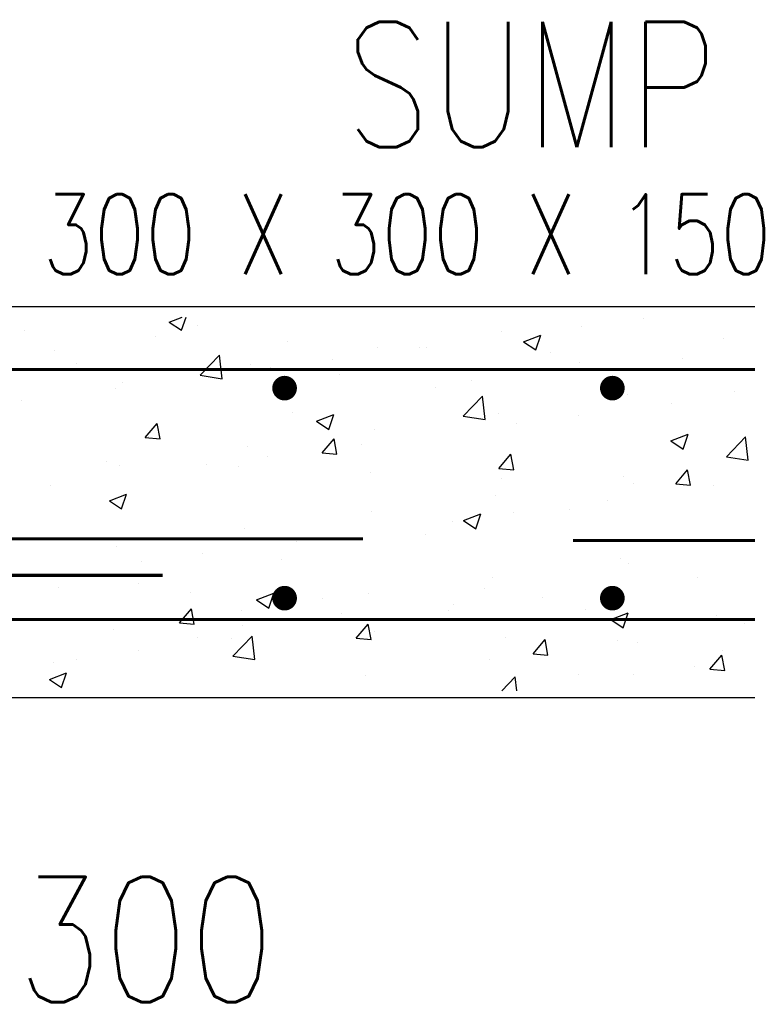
# Model space of a CAD drawing. Extents: x 0 to 7.6, y 0 to 9.85.
# Tile 6 of 38: x 4.32 to 4.9, y 1.93 to 2.71. Entities that reach past the tile are written whole.
import ezdxf

# ---------------------------------------------------------------- set-up
doc = ezdxf.new("R2010")
doc.units = 0
doc.header["$MEASUREMENT"] = 0
doc.layers.get('0').update_dxf_attribs({"color": 2, "linetype": 'CONTINUOUS'})
doc.layers.add('E-DETL', color=2, linetype='CONTINUOUS')
doc.layers.add('E-DETL-TEXT', color=3, linetype='CONTINUOUS')
doc.styles.add('ROMANS', font='ROMANS.SHX', dxfattribs={"width": 0.8})

# ---------------------------------------------------------------- blocks, each defined once
blk = doc.blocks.new('*X23')
at = {"color": 0}
for p, q in [((112.827, 62.821), (113.088, 62.921)), ((112.827, 62.821), (113.076, 62.653)), ((113.076, 62.653), (113.166, 62.921)), ((122.443, 62.891), (122.443, 62.891)), ((109.886, 62.646), (109.886, 62.646)), ((113.408, 62.743), (113.408, 62.743)), ((119.573, 62.631), (119.573, 62.631)), ((120.013, 62.42), (120.363, 62.555)), ((120.262, 62.253), (120.363, 62.555)), ((121.191, 62.726), (121.191, 62.726)), ((112.555, 62.533), (112.555, 62.533)), ((115.224, 62.42), (115.224, 62.42)), ((120.013, 62.42), (120.262, 62.253)), ((124.065, 62.495), (124.065, 62.495)), ((110.492, 62.242), (110.492, 62.242)), ((113.452, 61.74), (113.842, 62.146)), ((113.897, 61.671), (113.842, 62.146)), ((117.047, 62.311), (117.047, 62.311)), ((117.894, 62.308), (117.894, 62.308)), ((118.033, 62.31), (118.033, 62.31)), ((120.563, 62.195), (120.563, 62.195)), ((110.94, 61.974), (110.94, 61.974)), ((114.48, 61.958), (114.48, 61.958)), ((116.139, 62.061), (116.139, 62.061)), ((121.149, 61.994), (121.149, 61.994)), ((123.232, 62.082), (123.232, 62.082)), ((113.61, 61.862), (113.61, 61.862)), ((114.888, 61.896), (114.888, 61.896)), ((116.279, 61.749), (116.279, 61.749)), ((111.883, 61.584), (111.883, 61.584)), ((113.452, 61.74), (113.897, 61.671)), ((118.948, 61.636), (118.948, 61.636)), ((111.73, 61.481), (111.73, 61.481)), ((118.233, 61.494), (118.233, 61.494)), ((121.617, 61.523), (121.617, 61.523)), ((124.286, 61.41), (124.286, 61.41)), ((109.836, 61.231), (109.836, 61.231)), ((118.788, 60.912), (119.178, 61.318)), ((119.233, 60.843), (119.178, 61.318)), ((122.109, 61.341), (122.109, 61.341)), ((123.021, 61.168), (123.021, 61.168)), ((115.317, 60.993), (115.317, 60.993)), ((119.512, 60.966), (119.512, 60.966)), ((112.339, 60.477), (112.58, 60.764)), ((112.638, 60.45), (112.58, 60.764)), ((115.812, 60.808), (116.162, 60.942)), ((115.812, 60.808), (116.061, 60.64)), ((116.061, 60.64), (116.162, 60.942)), ((118.788, 60.912), (119.233, 60.843)), ((119.876, 60.754), (119.876, 60.754)), ((121.127, 60.919), (121.127, 60.919)), ((116.986, 60.646), (116.986, 60.646)), ((112.339, 60.477), (112.638, 60.45)), ((112.401, 60.493), (112.401, 60.493)), ((115.925, 60.163), (116.167, 60.45)), ((116.224, 60.137), (116.167, 60.45)), ((122.997, 60.407), (123.348, 60.542)), ((122.997, 60.407), (123.246, 60.24)), ((123.246, 60.24), (123.348, 60.542)), ((124.125, 60.085), (124.514, 60.491)), ((124.569, 60.016), (124.514, 60.491)), ((114.419, 60.294), (114.419, 60.294)), ((115.925, 60.163), (116.224, 60.137)), ((116.718, 60.338), (116.718, 60.338)), ((111.561, 59.992), (111.561, 59.992)), ((114.824, 60.089), (114.824, 60.089)), ((119.512, 59.849), (119.753, 60.136)), ((119.811, 59.823), (119.753, 60.136)), ((124.125, 60.085), (124.569, 60.016)), ((111.822, 59.919), (111.822, 59.919)), ((113.572, 59.924), (113.572, 59.924)), ((114.23, 59.879), (114.23, 59.879)), ((116.899, 59.766), (116.899, 59.766)), ((119.512, 59.849), (119.811, 59.823)), ((123.098, 59.535), (123.339, 59.823)), ((123.397, 59.509), (123.339, 59.823)), ((119.568, 59.653), (119.568, 59.653)), ((122.048, 59.677), (122.048, 59.677)), ((110.415, 59.509), (110.415, 59.509)), ((122.237, 59.541), (122.237, 59.541)), ((123.098, 59.535), (123.397, 59.509)), ((123.858, 59.511), (123.858, 59.511)), ((111.611, 59.195), (111.961, 59.33)), ((111.611, 59.195), (111.859, 59.027)), ((111.859, 59.027), (111.961, 59.329)), ((119.451, 59.302), (119.451, 59.302)), ((121.706, 59.196), (121.706, 59.196)), ((116.926, 58.982), (116.926, 58.982)), ((120.943, 59.011), (120.943, 59.011)), ((118.56, 58.782), (118.56, 58.782)), ((118.796, 58.795), (119.146, 58.929)), ((118.796, 58.795), (119.045, 58.627)), ((119.045, 58.627), (119.146, 58.929)), ((119.812, 58.947), (119.812, 58.947)), ((114.358, 58.63), (114.358, 58.63)), ((115.402, 58.366), (115.402, 58.366)), ((118.027, 58.51), (118.027, 58.51)), ((111.761, 58.255), (111.761, 58.255)), ((112.257, 57.952), (112.257, 57.952)), ((113.509, 58.117), (113.509, 58.117)), ((115.111, 58.01), (115.111, 58.01)), ((121.987, 58.012), (121.987, 58.012)), ((122.141, 57.913), (122.141, 57.913)), ((119.39, 57.637), (119.39, 57.637)), ((123.548, 57.64), (123.548, 57.64)), ((110.587, 57.437), (110.587, 57.437)), ((112.195, 57.509), (112.195, 57.509)), ((119.225, 57.412), (119.225, 57.412)), ((113.256, 57.324), (113.256, 57.324)), ((114.595, 57.182), (114.945, 57.316)), ((114.595, 57.182), (114.844, 57.014)), ((114.844, 57.014), (114.945, 57.316)), ((115.925, 57.211), (115.925, 57.211)), ((116.865, 57.317), (116.865, 57.317)), ((120.39, 57.224), (120.39, 57.224)), ((113.033, 56.716), (113.274, 57.003)), ((113.332, 56.689), (113.274, 57.003)), ((114.298, 56.965), (114.298, 56.965)), ((118.497, 56.975), (118.497, 56.975)), ((118.594, 57.098), (118.594, 57.098)), ((121.263, 56.986), (121.263, 56.986)), ((111.641, 56.765), (111.641, 56.765)), ((116.309, 56.912), (116.309, 56.912)), ((117.245, 56.81), (117.245, 56.81)), ((121.781, 56.782), (122.131, 56.916)), ((121.781, 56.782), (122.03, 56.614)), ((122.03, 56.614), (122.131, 56.916)), ((123.932, 56.873), (123.932, 56.873)), ((111.701, 56.59), (111.701, 56.59)), ((113.033, 56.716), (113.332, 56.69)), ((114.31, 56.652), (114.31, 56.652)), ((116.619, 56.402), (116.86, 56.689)), ((116.918, 56.376), (116.86, 56.689)), ((124.494, 56.7), (124.494, 56.7)), ((113.393, 56.411), (113.393, 56.411)), ((114.087, 56.394), (114.087, 56.394)), ((114.115, 56.042), (114.505, 56.448)), ((114.56, 55.973), (114.505, 56.448)), ((116.619, 56.402), (116.918, 56.376)), ((116.979, 56.54), (116.979, 56.54)), ((119.648, 56.427), (119.648, 56.427)), ((120.206, 56.088), (120.447, 56.375)), ((120.504, 56.062), (120.447, 56.375)), ((121.926, 56.348), (121.926, 56.348)), ((122.318, 56.314), (122.318, 56.314)), ((124.05, 56.163), (124.05, 56.163)), ((110.942, 55.98), (110.942, 55.98)), ((112.193, 56.145), (112.193, 56.145)), ((114.115, 56.042), (114.56, 55.973)), ((119.329, 55.973), (119.329, 55.973)), ((120.206, 56.088), (120.504, 56.062)), ((123.792, 55.774), (124.033, 56.062)), ((124.091, 55.748), (124.033, 56.062)), ((110.477, 55.911), (110.477, 55.911)), ((123.484, 55.833), (123.484, 55.833)), ((123.792, 55.774), (124.091, 55.748)), ((110.394, 55.569), (110.744, 55.704)), ((110.394, 55.569), (110.643, 55.402)), ((110.643, 55.402), (110.744, 55.704)), ((116.804, 55.653), (116.804, 55.653)), ((119.568, 55.336), (119.841, 55.62)), ((119.874, 55.336), (119.841, 55.62)), ((121.134, 55.663), (121.134, 55.663)), ((122.233, 55.668), (122.233, 55.668))]:
    blk.add_line(p, q, dxfattribs=at)

msp = doc.modelspace()

# ---------------------------------------------------------------- linework, layer by layer
at = {"layer": 'E-DETL'}
for p, q in [((3.9586, 2.48565), (5.40235, 2.48565)), ((3.61798, 2.17315), (5.74298, 2.17315))]:
    msp.add_line(p, q, dxfattribs=at)
at = {"layer": 'E-DETL', "const_width": 0.00246}
for points in [[(3.68518, 2.43522), (5.68193, 2.43522)], [(4.03423, 2.30011), (4.59673, 2.30011)], [(5.32673, 2.29873), (4.76423, 2.29873)], [(3.87423, 2.27089), (4.43673, 2.27089)], [(3.68518, 2.23565), (5.68193, 2.23565)]]:
    msp.add_lwpolyline(points, dxfattribs=at)
at = {"layer": 'E-DETL', "const_width": 0.00984}
for points in [[(4.53403, 2.42535, 1), (4.53403, 2.41551, 1)], [(4.53403, 2.41551, -1), (4.53403, 2.42535, -1)], [(4.79573, 2.42535, 1), (4.79573, 2.41551, 1)], [(4.79573, 2.41551, -1), (4.79573, 2.42535, -1)], [(4.53403, 2.25754, 1), (4.53403, 2.24769, 1)], [(4.79573, 2.25754, 1), (4.79573, 2.24769, 1)]]:
    msp.add_lwpolyline(points, format="xyb", close=True, dxfattribs=at)

# ---------------------------------------------------------------- block references
at = {"layer": 'E-DETL', "xscale": 0.03937, "yscale": 0.03937, "zscale": 0.03937}
msp.add_blockref('*X23', (0, 0), dxfattribs=at)

# ---------------------------------------------------------------- texts
at = {"layer": 'E-DETL-TEXT', "style": 'ROMANS', "width": 0.8}
for s, height, p in [('SUMP', 0.1, (4.58221, 2.61304)), ('300 X 300 X 150', 0.0639808, (4.3403, 2.51139))]:
    msp.add_text(s, height=height, dxfattribs=at).set_placement(p)
msp.add_text('300', height=0.1, rotation=0.00006, dxfattribs=at).set_placement((4.32031, 1.92989))

doc.saveas('drawing.dxf')
